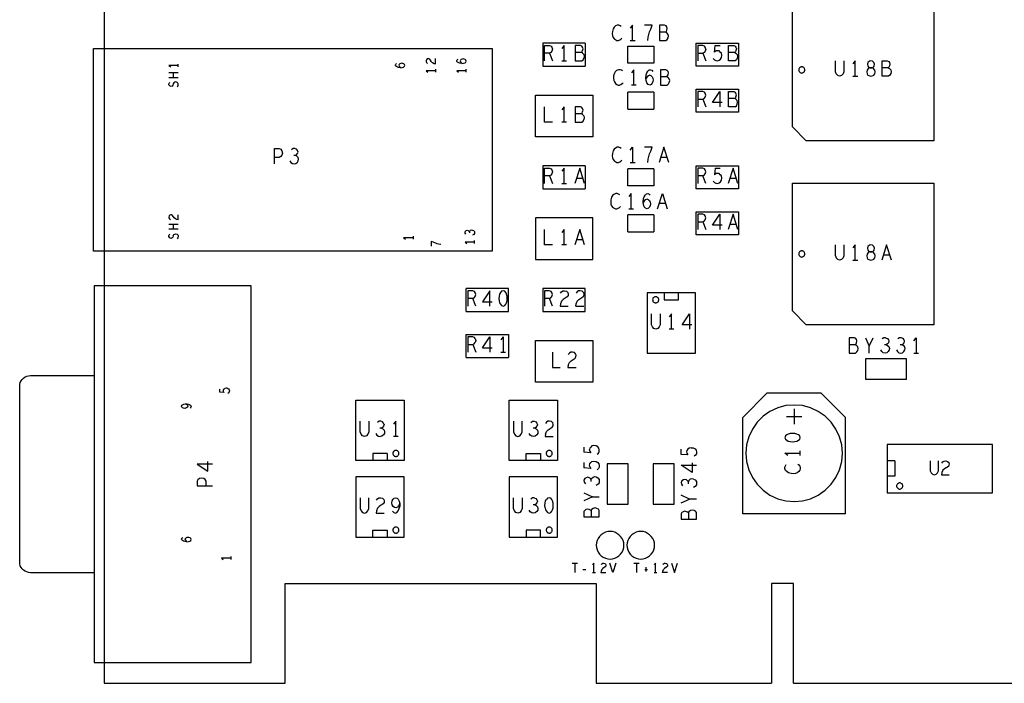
# Model space of a CAD drawing. Extents: x 23.5 to 56.5, y 21.5 to 42.5.
# Tile 2 of 11: x 29.3 to 35.7, y 28.7 to 33. Entities that reach past the tile are written whole.
import ezdxf

# ---------------------------------------------------------------- set-up
doc = ezdxf.new("R2010")
doc.units = 0
doc.layers.add('RVP8-TX_d_tas', color=2, linetype='CONTINUOUS')

msp = doc.modelspace()

# ---------------------------------------------------------------- linework, layer by layer
at = {"layer": 'RVP8-TX_d_tas'}
for points in [[(29.874, 37.766), (29.874, 28.666), (31.056, 28.666), (31.056, 29.316), (33.084, 29.316)], [(33.2, 32.945), (33.194, 32.935), (33.189, 32.918), (33.188, 32.903), (33.19, 32.888), (33.194, 32.878), (33.202, 32.868), (33.211, 32.862), (33.219, 32.858), (33.228, 32.858), (33.237, 32.862), (33.245, 32.867), (33.251, 32.873)], [(33.247, 32.95), (33.24, 32.955), (33.231, 32.958), (33.221, 32.958), (33.209, 32.953), (33.2, 32.945)], [(33.321, 32.858), (33.321, 32.958), (33.306, 32.938)], [(33.421, 32.858), (33.423, 32.88), (33.427, 32.898), (33.432, 32.915), (33.439, 32.933), (33.449, 32.958), (33.398, 32.958)], [(33.496, 32.958), (33.496, 32.858), (33.538, 32.858), (33.547, 32.865), (33.552, 32.875), (33.555, 32.887), (33.552, 32.898), (33.544, 32.908), (33.536, 32.912), (33.496, 32.912)], [(33.536, 32.912), (33.541, 32.917), (33.544, 32.925), (33.547, 32.937), (33.544, 32.947), (33.539, 32.953), (33.53, 32.958), (33.496, 32.958)], [(32.736, 32.841), (32.736, 32.691), (33.012, 32.691)], [(33.012, 32.841), (32.736, 32.841)], [(32.747, 32.726), (32.747, 32.826), (32.779, 32.826), (32.789, 32.821), (32.795, 32.815), (32.798, 32.801), (32.795, 32.788), (32.788, 32.78), (32.779, 32.775), (32.747, 32.775)], [(32.874, 32.726), (32.874, 32.826), (32.859, 32.806)], [(32.947, 32.826), (32.947, 32.726), (32.989, 32.726), (32.998, 32.733), (33.003, 32.743)], [(32.987, 32.78), (32.992, 32.785), (32.995, 32.793), (32.998, 32.805), (32.995, 32.815), (32.99, 32.821), (32.981, 32.826), (32.947, 32.826)], [(33.012, 32.841), (33.012, 32.691)], [(33.459, 32.711), (33.289, 32.711), (33.289, 32.821)], [(33.289, 32.821), (33.459, 32.821), (33.459, 32.711)], [(33.306, 32.858), (33.337, 32.858)], [(33.779, 32.826), (33.747, 32.826), (33.747, 32.726)], [(33.798, 32.801), (33.795, 32.815), (33.789, 32.821), (33.779, 32.826)], [(33.9, 32.775), (33.893, 32.783), (33.885, 32.79), (33.876, 32.791), (33.867, 32.79), (33.855, 32.783), (33.859, 32.826), (33.893, 32.826)], [(33.989, 32.726), (33.947, 32.726), (33.947, 32.826), (33.981, 32.826), (33.99, 32.821), (33.995, 32.815), (33.998, 32.805), (33.995, 32.793), (33.992, 32.785), (33.987, 32.78), (33.947, 32.78)], [(32.779, 32.775), (32.798, 32.726)], [(32.995, 32.776), (32.987, 32.78), (32.947, 32.78)], [(32.995, 32.776), (33.003, 32.766), (33.006, 32.755), (33.003, 32.743)], [(33.747, 32.775), (33.779, 32.775), (33.798, 32.726)], [(33.798, 32.801), (33.795, 32.788), (33.788, 32.78), (33.779, 32.775)], [(33.847, 32.741), (33.854, 32.733), (33.863, 32.728), (33.874, 32.726), (33.886, 32.73), (33.895, 32.736), (33.901, 32.748)], [(33.901, 32.748), (33.902, 32.761), (33.9, 32.775)], [(33.987, 32.78), (33.995, 32.776), (34.003, 32.766), (34.006, 32.755), (34.003, 32.743), (33.998, 32.733), (33.989, 32.726)], [(30.358, 32.695), (30.296, 32.695), (30.309, 32.686)], [(30.358, 32.686), (30.358, 32.705)], [(31.795, 32.682), (31.788, 32.685), (31.781, 32.689), (31.775, 32.694), (31.774, 32.699), (31.776, 32.705), (31.782, 32.709)], [(31.799, 32.702), (31.797, 32.697), (31.799, 32.691)], [(31.799, 32.702), (31.803, 32.706)], [(31.799, 32.691), (31.803, 32.686), (31.811, 32.681)], [(31.836, 32.696), (31.834, 32.702), (31.829, 32.706), (31.823, 32.709), (31.817, 32.71), (31.81, 32.709), (31.803, 32.706)], [(31.809, 32.681), (31.819, 32.682), (31.828, 32.685), (31.834, 32.69), (31.836, 32.696)], [(31.987, 32.74), (31.981, 32.738), (31.976, 32.733), (31.974, 32.725), (31.975, 32.719), (31.978, 32.714), (31.984, 32.709)], [(32.009, 32.72), (31.999, 32.736), (31.993, 32.739), (31.987, 32.74)], [(32.009, 32.72), (32.016, 32.714), (32.026, 32.709), (32.036, 32.707), (32.036, 32.74)], [(32.194, 32.71), (32.187, 32.713), (32.18, 32.717), (32.175, 32.722), (32.174, 32.727), (32.176, 32.733), (32.181, 32.737)], [(32.208, 32.709), (32.194, 32.71)], [(32.199, 32.73), (32.196, 32.725), (32.199, 32.719), (32.203, 32.714), (32.21, 32.709)], [(32.208, 32.709), (32.218, 32.71), (32.228, 32.713), (32.234, 32.718), (32.236, 32.724), (32.234, 32.73), (32.229, 32.734), (32.222, 32.737), (32.216, 32.738), (32.209, 32.737), (32.203, 32.734), (32.199, 32.73)], [(32.859, 32.726), (32.89, 32.726)], [(34.699, 32.726), (34.699, 32.655), (34.694, 32.64), (34.684, 32.63), (34.671, 32.626), (34.659, 32.63), (34.649, 32.64), (34.644, 32.655), (34.644, 32.726)], [(34.773, 32.626), (34.773, 32.726), (34.758, 32.706)], [(34.948, 32.726), (34.982, 32.726), (34.991, 32.721), (34.996, 32.715), (34.999, 32.705), (34.996, 32.693), (34.993, 32.685), (34.988, 32.68), (34.948, 32.68)], [(34.988, 32.68), (34.996, 32.676), (35.004, 32.666), (35.007, 32.655), (35.004, 32.643), (34.999, 32.633), (34.99, 32.626), (34.948, 32.626), (34.948, 32.726)], [(30.296, 32.65), (30.358, 32.65)], [(30.327, 32.617), (30.327, 32.65)], [(31.809, 32.681), (31.795, 32.682)], [(32.036, 32.661), (31.974, 32.661), (31.986, 32.652)], [(32.036, 32.671), (32.036, 32.652)], [(32.236, 32.661), (32.174, 32.661), (32.186, 32.652)], [(32.236, 32.652), (32.236, 32.671)], [(33.202, 32.645), (33.197, 32.628), (33.196, 32.613), (33.198, 32.598), (33.202, 32.588), (33.21, 32.578), (33.219, 32.572), (33.227, 32.568), (33.236, 32.568), (33.245, 32.572), (33.253, 32.577), (33.259, 32.583)], [(33.255, 32.66), (33.248, 32.665), (33.239, 32.668), (33.229, 32.668), (33.217, 32.663), (33.208, 32.655), (33.202, 32.645)], [(33.329, 32.568), (33.329, 32.668), (33.314, 32.648)], [(33.433, 32.568), (33.423, 32.572), (33.414, 32.582), (33.409, 32.597), (33.407, 32.613), (33.41, 32.635), (33.414, 32.647), (33.42, 32.658), (33.429, 32.667), (33.438, 32.668), (33.447, 32.665), (33.453, 32.657)], [(33.443, 32.628), (33.434, 32.632), (33.424, 32.628), (33.416, 32.622), (33.407, 32.61)], [(33.443, 32.628), (33.449, 32.622), (33.454, 32.612), (33.455, 32.6), (33.454, 32.59), (33.449, 32.58), (33.442, 32.572), (33.433, 32.568)], [(33.544, 32.622), (33.549, 32.627), (33.552, 32.635), (33.555, 32.647), (33.552, 32.657), (33.547, 32.663), (33.538, 32.668), (33.504, 32.668), (33.504, 32.568)], [(33.504, 32.568), (33.546, 32.568), (33.555, 32.575), (33.56, 32.585), (33.563, 32.597), (33.56, 32.608), (33.552, 32.618), (33.544, 32.622), (33.504, 32.622)], [(34.758, 32.626), (34.789, 32.626)], [(30.296, 32.617), (30.358, 32.617)], [(30.355, 32.562), (30.358, 32.568), (30.358, 32.575), (30.355, 32.581), (30.35, 32.585), (30.343, 32.588), (30.336, 32.586), (30.329, 32.582), (30.325, 32.575), (30.323, 32.566), (30.319, 32.561), (30.312, 32.558), (30.305, 32.56), (30.3, 32.564), (30.296, 32.569), (30.296, 32.575), (30.298, 32.58), (30.304, 32.585)], [(30.355, 32.562), (30.35, 32.555)], [(33.345, 32.568), (33.314, 32.568)], [(33.289, 32.411), (33.289, 32.521)], [(33.459, 32.521), (33.289, 32.521)], [(33.459, 32.521), (33.459, 32.411)], [(33.779, 32.526), (33.747, 32.526), (33.747, 32.426)], [(33.779, 32.475), (33.788, 32.48), (33.795, 32.488), (33.798, 32.501), (33.795, 32.515), (33.789, 32.521), (33.779, 32.526)], [(33.843, 32.455), (33.89, 32.526), (33.89, 32.426)], [(33.989, 32.426), (33.947, 32.426), (33.947, 32.526), (33.981, 32.526), (33.99, 32.521)], [(33.995, 32.493), (33.992, 32.485), (33.987, 32.48), (33.947, 32.48)], [(33.995, 32.493), (33.998, 32.505), (33.995, 32.515), (33.99, 32.521)], [(33.747, 32.475), (33.779, 32.475), (33.798, 32.426)], [(33.906, 32.455), (33.843, 32.455)], [(33.989, 32.426), (33.998, 32.433), (34.003, 32.443), (34.006, 32.455), (34.003, 32.466), (33.995, 32.476), (33.987, 32.48)], [(32.798, 32.326), (32.747, 32.326), (32.747, 32.426)], [(32.874, 32.326), (32.874, 32.426), (32.859, 32.406)], [(32.987, 32.38), (32.992, 32.385), (32.995, 32.393), (32.998, 32.405), (32.995, 32.415), (32.99, 32.421), (32.981, 32.426), (32.947, 32.426), (32.947, 32.326)], [(32.995, 32.376), (32.987, 32.38), (32.947, 32.38)], [(32.995, 32.376), (33.003, 32.366), (33.006, 32.355), (33.003, 32.343)], [(33.289, 32.411), (33.459, 32.411)], [(32.89, 32.326), (32.859, 32.326)], [(32.947, 32.326), (32.989, 32.326), (32.998, 32.333), (33.003, 32.343)], [(30.986, 32.054), (30.986, 32.154), (31.016, 32.154), (31.027, 32.149), (31.034, 32.138), (31.037, 32.124), (31.034, 32.111), (31.028, 32.101), (31.016, 32.096), (30.986, 32.096)], [(31.086, 32.074), (31.093, 32.063), (31.103, 32.056), (31.115, 32.054), (31.125, 32.056), (31.135, 32.064), (31.141, 32.074), (31.143, 32.084), (31.14, 32.096), (31.131, 32.104), (31.122, 32.108), (31.111, 32.108)], [(31.122, 32.108), (31.13, 32.113), (31.136, 32.121), (31.139, 32.131), (31.136, 32.141), (31.13, 32.149), (31.118, 32.154), (31.107, 32.153), (31.096, 32.146)], [(33.2, 32.149), (33.194, 32.139), (33.189, 32.122), (33.188, 32.107), (33.19, 32.092), (33.194, 32.082), (33.202, 32.072), (33.211, 32.066), (33.219, 32.062), (33.228, 32.062), (33.237, 32.066), (33.245, 32.071), (33.251, 32.077)], [(33.247, 32.154), (33.24, 32.159), (33.231, 32.162), (33.221, 32.162), (33.209, 32.157), (33.2, 32.149)], [(33.306, 32.142), (33.321, 32.162)], [(33.321, 32.162), (33.321, 32.062)], [(33.421, 32.062), (33.423, 32.084), (33.427, 32.102), (33.432, 32.119), (33.439, 32.137), (33.449, 32.162), (33.398, 32.162)], [(33.557, 32.062), (33.525, 32.162), (33.494, 32.062)], [(32.736, 32.041), (32.736, 31.891), (33.012, 31.891)], [(33.012, 32.041), (32.736, 32.041)], [(33.012, 32.041), (33.012, 31.891)], [(33.306, 32.062), (33.337, 32.062)], [(33.505, 32.097), (33.546, 32.097)], [(32.747, 31.926), (32.747, 32.026), (32.779, 32.026), (32.789, 32.021), (32.795, 32.015), (32.798, 32.001), (32.795, 31.988), (32.788, 31.98), (32.779, 31.975), (32.747, 31.975)], [(32.874, 31.926), (32.874, 32.026), (32.859, 32.006)], [(33.008, 31.926), (32.976, 32.026), (32.945, 31.926)], [(33.459, 31.911), (33.289, 31.911), (33.289, 32.021)], [(33.459, 32.021), (33.289, 32.021)], [(33.459, 32.021), (33.459, 31.911)], [(33.779, 31.975), (33.788, 31.98), (33.795, 31.988), (33.798, 32.001), (33.795, 32.015), (33.789, 32.021), (33.779, 32.026), (33.747, 32.026), (33.747, 31.926)], [(33.859, 32.026), (33.855, 31.983)], [(33.863, 31.928), (33.874, 31.926), (33.886, 31.93), (33.895, 31.936), (33.901, 31.948), (33.902, 31.961), (33.9, 31.975), (33.893, 31.983), (33.885, 31.99), (33.876, 31.991), (33.867, 31.99), (33.855, 31.983)], [(33.859, 32.026), (33.893, 32.026)], [(33.976, 32.026), (33.945, 31.926)], [(34.008, 31.926), (33.976, 32.026)], [(32.779, 31.975), (32.798, 31.926)], [(32.859, 31.926), (32.89, 31.926)], [(32.956, 31.961), (32.997, 31.961)], [(33.798, 31.926), (33.779, 31.975), (33.747, 31.975)], [(33.847, 31.941), (33.854, 31.933), (33.863, 31.928)], [(33.956, 31.961), (33.997, 31.961)], [(33.211, 31.86), (33.199, 31.855), (33.19, 31.847), (33.184, 31.837), (33.179, 31.82), (33.178, 31.805), (33.18, 31.79), (33.184, 31.78), (33.192, 31.77), (33.201, 31.764), (33.209, 31.76), (33.218, 31.76), (33.227, 31.764), (33.235, 31.769), (33.241, 31.775)], [(33.237, 31.852), (33.23, 31.857), (33.221, 31.86), (33.211, 31.86)], [(33.311, 31.76), (33.311, 31.86), (33.296, 31.84)], [(33.415, 31.76), (33.405, 31.764), (33.396, 31.774), (33.391, 31.789), (33.389, 31.805), (33.392, 31.827), (33.396, 31.839), (33.402, 31.85), (33.411, 31.859), (33.42, 31.86), (33.429, 31.857), (33.435, 31.849)], [(33.484, 31.76), (33.515, 31.86), (33.547, 31.76)], [(33.425, 31.82), (33.416, 31.824), (33.406, 31.82), (33.398, 31.814), (33.389, 31.802)], [(33.436, 31.804), (33.437, 31.792), (33.436, 31.782), (33.431, 31.772), (33.424, 31.764), (33.415, 31.76)], [(33.425, 31.82), (33.431, 31.814)], [(33.431, 31.814), (33.436, 31.804)], [(33.536, 31.795), (33.495, 31.795)], [(30.358, 31.689), (30.349, 31.691), (30.339, 31.696), (30.332, 31.702), (30.321, 31.718), (30.316, 31.721), (30.31, 31.722), (30.304, 31.72), (30.298, 31.715), (30.296, 31.707), (30.297, 31.701), (30.301, 31.696), (30.307, 31.691)], [(30.358, 31.689), (30.358, 31.722)], [(33.289, 31.611), (33.289, 31.721)], [(33.459, 31.721), (33.289, 31.721)], [(33.296, 31.76), (33.327, 31.76)], [(33.459, 31.721), (33.459, 31.611)], [(33.795, 31.715), (33.789, 31.721), (33.779, 31.726), (33.747, 31.726), (33.747, 31.626)], [(33.906, 31.655), (33.843, 31.655), (33.89, 31.726)], [(33.89, 31.726), (33.89, 31.626)], [(33.976, 31.726), (33.945, 31.626)], [(34.008, 31.626), (33.976, 31.726)], [(30.296, 31.66), (30.358, 31.66)], [(30.327, 31.627), (30.327, 31.66)], [(33.747, 31.675), (33.779, 31.675), (33.798, 31.626)], [(33.779, 31.675), (33.788, 31.68), (33.795, 31.688), (33.798, 31.701), (33.795, 31.715)], [(33.956, 31.661), (33.997, 31.661)], [(30.358, 31.627), (30.296, 31.627)], [(30.305, 31.57), (30.3, 31.574), (30.296, 31.579), (30.296, 31.585), (30.298, 31.59), (30.304, 31.595)], [(30.325, 31.585), (30.329, 31.592), (30.336, 31.596), (30.343, 31.598), (30.35, 31.595), (30.355, 31.591), (30.358, 31.585), (30.358, 31.578), (30.355, 31.572), (30.35, 31.565)], [(32.233, 31.595), (32.229, 31.602), (32.228, 31.609), (32.231, 31.615), (32.236, 31.619), (32.242, 31.621), (32.248, 31.619), (32.254, 31.615), (32.257, 31.611), (32.257, 31.604)], [(32.257, 31.611), (32.259, 31.616), (32.264, 31.622), (32.271, 31.623), (32.277, 31.622), (32.284, 31.619), (32.289, 31.612), (32.29, 31.606), (32.289, 31.599), (32.285, 31.593), (32.277, 31.589)], [(32.798, 31.526), (32.747, 31.526), (32.747, 31.626)], [(32.874, 31.526), (32.874, 31.626), (32.859, 31.606)], [(33.008, 31.526), (32.976, 31.626), (32.945, 31.526)], [(33.289, 31.611), (33.459, 31.611)], [(30.325, 31.585), (30.323, 31.576), (30.319, 31.571), (30.312, 31.568), (30.305, 31.57)], [(31.89, 31.572), (31.828, 31.572), (31.84, 31.563)], [(31.89, 31.582), (31.89, 31.563)], [(32.008, 31.548), (32.008, 31.517)], [(32.023, 31.542), (32.008, 31.548)], [(32.023, 31.542), (32.035, 31.538), (32.045, 31.535), (32.056, 31.532), (32.07, 31.531)], [(32.29, 31.543), (32.228, 31.543), (32.24, 31.534)], [(32.29, 31.534), (32.29, 31.553)], [(32.956, 31.561), (32.997, 31.561)], [(32.89, 31.526), (32.859, 31.526)], [(34.644, 31.455), (34.644, 31.526)], [(34.699, 31.526), (34.699, 31.455), (34.694, 31.44), (34.684, 31.43), (34.671, 31.426)], [(34.773, 31.426), (34.773, 31.526), (34.758, 31.506)], [(35.009, 31.426), (34.977, 31.526), (34.946, 31.426)], [(34.644, 31.455), (34.649, 31.44)], [(34.671, 31.426), (34.659, 31.43), (34.649, 31.44)], [(34.758, 31.426), (34.789, 31.426)], [(34.957, 31.461), (34.998, 31.461)], [(32.236, 31.091), (32.236, 31.241)], [(32.512, 31.091), (32.512, 31.241), (32.236, 31.241)], [(32.279, 31.175), (32.288, 31.18), (32.295, 31.188), (32.298, 31.201), (32.295, 31.215), (32.289, 31.221), (32.279, 31.226), (32.247, 31.226), (32.247, 31.126)], [(32.39, 31.126), (32.39, 31.226), (32.343, 31.155)], [(32.736, 31.241), (32.736, 31.091), (33.012, 31.091)], [(33.012, 31.091), (33.012, 31.241), (32.736, 31.241)], [(32.779, 31.175), (32.788, 31.18), (32.795, 31.188), (32.798, 31.201), (32.795, 31.215), (32.789, 31.221), (32.779, 31.226), (32.747, 31.226), (32.747, 31.126)], [(32.85, 31.21), (32.858, 31.22), (32.867, 31.225), (32.877, 31.226), (32.89, 31.223), (32.898, 31.215), (32.901, 31.205)], [(33, 31.215), (32.992, 31.223), (32.979, 31.226), (32.969, 31.225), (32.96, 31.22), (32.952, 31.21)], [(33, 31.215), (33.003, 31.205), (33.002, 31.195), (32.997, 31.186)], [(33.527, 31.168), (33.621, 31.168), (33.621, 31.211)], [(33.527, 31.211), (33.527, 31.168)], [(32.298, 31.126), (32.279, 31.175), (32.247, 31.175)], [(32.343, 31.155), (32.406, 31.155)], [(32.798, 31.126), (32.779, 31.175), (32.747, 31.175)], [(32.901, 31.205), (32.9, 31.195), (32.895, 31.186), (32.869, 31.17), (32.858, 31.158), (32.85, 31.141), (32.848, 31.126)], [(32.95, 31.126), (32.952, 31.141), (32.96, 31.158), (32.971, 31.17), (32.997, 31.186)], [(32.236, 31.091), (32.512, 31.091)], [(32.848, 31.126), (32.901, 31.126)], [(32.95, 31.126), (33.003, 31.126)], [(33.5, 31.076), (33.5, 31.005), (33.495, 30.99), (33.485, 30.98), (33.472, 30.976), (33.46, 30.98), (33.45, 30.99), (33.445, 31.005), (33.445, 31.076)], [(33.574, 30.976), (33.574, 31.076), (33.559, 31.056)], [(33.708, 31.005), (33.645, 31.005), (33.692, 31.076)], [(33.692, 31.076), (33.692, 30.976)], [(33.59, 30.976), (33.559, 30.976)], [(32.236, 30.791), (32.236, 30.941)], [(32.236, 30.941), (32.512, 30.941), (32.512, 30.791)], [(32.247, 30.926), (32.247, 30.826)], [(32.295, 30.915), (32.289, 30.921), (32.279, 30.926), (32.247, 30.926)], [(32.279, 30.875), (32.288, 30.88), (32.295, 30.888)], [(32.295, 30.915), (32.298, 30.901), (32.295, 30.888)], [(32.343, 30.855), (32.39, 30.926)], [(32.39, 30.926), (32.39, 30.826)], [(32.476, 30.926), (32.461, 30.906)], [(32.476, 30.926), (32.476, 30.826)], [(34.733, 30.92), (34.733, 30.82), (34.775, 30.82), (34.784, 30.827), (34.789, 30.837), (34.792, 30.849), (34.789, 30.86), (34.781, 30.87), (34.773, 30.874), (34.733, 30.874)], [(34.773, 30.874), (34.778, 30.879), (34.781, 30.887), (34.784, 30.899), (34.781, 30.909), (34.776, 30.915), (34.767, 30.92), (34.733, 30.92)], [(34.839, 30.92), (34.864, 30.865)], [(34.864, 30.82), (34.864, 30.865), (34.89, 30.92)], [(34.971, 30.92), (34.96, 30.919), (34.949, 30.912)], [(34.971, 30.92), (34.983, 30.915), (34.989, 30.907), (34.992, 30.897), (34.989, 30.887), (34.983, 30.879), (34.975, 30.874), (34.964, 30.874)], [(35.077, 30.874), (35.085, 30.879), (35.091, 30.887), (35.094, 30.897), (35.091, 30.907), (35.085, 30.915), (35.073, 30.92), (35.062, 30.919), (35.051, 30.912)], [(35.155, 30.9), (35.17, 30.92), (35.17, 30.82)], [(32.247, 30.875), (32.279, 30.875), (32.298, 30.826)], [(32.343, 30.855), (32.406, 30.855)], [(32.461, 30.826), (32.492, 30.826)], [(32.798, 30.826), (32.798, 30.726)], [(32.901, 30.741), (32.909, 30.758), (32.92, 30.77), (32.946, 30.786), (32.951, 30.795), (32.952, 30.805), (32.949, 30.815), (32.941, 30.823), (32.928, 30.826), (32.918, 30.825), (32.909, 30.82), (32.901, 30.81)], [(34.975, 30.874), (34.984, 30.87), (34.993, 30.862), (34.996, 30.85), (34.994, 30.84), (34.988, 30.83), (34.978, 30.822), (34.968, 30.82), (34.956, 30.822), (34.946, 30.829), (34.939, 30.84)], [(35.041, 30.84), (35.048, 30.829), (35.058, 30.822), (35.07, 30.82), (35.08, 30.822), (35.09, 30.83), (35.096, 30.84), (35.098, 30.85), (35.095, 30.862), (35.086, 30.87), (35.077, 30.874), (35.066, 30.874)], [(32.236, 30.791), (32.512, 30.791)], [(35.155, 30.82), (35.186, 30.82)], [(32.798, 30.726), (32.849, 30.726)], [(32.901, 30.741), (32.899, 30.726)], [(32.899, 30.726), (32.952, 30.726)], [(29.81, 29.387), (29.394, 29.387), (29.382, 29.388), (29.37, 29.392), (29.359, 29.397), (29.349, 29.404), (29.34, 29.412), (29.333, 29.422), (29.328, 29.433), (29.325, 29.445), (29.324, 29.457), (29.324, 30.603), (29.325, 30.616), (29.328, 30.627), (29.333, 30.638), (29.34, 30.648), (29.349, 30.657), (29.359, 30.664), (29.37, 30.669), (29.382, 30.672), (29.394, 30.673), (29.81, 30.673)], [(30.678, 30.59), (30.67, 30.59), (30.662, 30.589), (30.657, 30.585), (30.652, 30.58), (30.651, 30.574), (30.652, 30.569), (30.657, 30.562), (30.63, 30.564), (30.63, 30.585)], [(30.678, 30.59), (30.686, 30.586), (30.69, 30.58), (30.692, 30.573), (30.691, 30.567), (30.688, 30.561), (30.682, 30.557)], [(34.039, 29.772), (34.039, 30.4), (34.199, 30.56), (34.549, 30.56)], [(34.709, 29.772), (34.709, 30.4), (34.549, 30.56)], [(30.404, 30.489), (30.415, 30.489), (30.424, 30.487), (30.433, 30.483), (30.44, 30.478), (30.442, 30.472), (30.44, 30.466), (30.435, 30.46)], [(34.374, 30.456), (34.374, 30.356)], [(31.55, 30.29), (31.545, 30.305), (31.545, 30.376)], [(31.6, 30.376), (31.6, 30.305), (31.595, 30.29)], [(31.7, 30.353), (31.697, 30.363), (31.691, 30.371), (31.679, 30.376), (31.668, 30.375), (31.657, 30.368)], [(31.776, 30.276), (31.776, 30.376), (31.761, 30.356)], [(32.545, 30.376), (32.545, 30.305), (32.55, 30.29), (32.56, 30.28), (32.572, 30.276), (32.585, 30.28), (32.595, 30.29), (32.6, 30.305), (32.6, 30.376)], [(32.657, 30.368), (32.668, 30.375), (32.679, 30.376), (32.691, 30.371), (32.697, 30.363), (32.7, 30.353), (32.697, 30.343), (32.691, 30.335), (32.683, 30.33), (32.672, 30.33)], [(32.752, 30.291), (32.76, 30.308), (32.771, 30.32), (32.797, 30.336), (32.802, 30.345), (32.803, 30.355), (32.8, 30.365), (32.792, 30.373), (32.779, 30.376), (32.769, 30.375), (32.76, 30.37), (32.752, 30.36)], [(34.324, 30.406), (34.424, 30.406)], [(31.7, 30.353), (31.697, 30.343), (31.691, 30.335), (31.683, 30.33), (31.672, 30.33)], [(31.683, 30.33), (31.692, 30.326), (31.701, 30.318), (31.704, 30.306), (31.702, 30.296), (31.696, 30.286), (31.686, 30.278), (31.676, 30.276)], [(32.683, 30.33), (32.692, 30.326)], [(32.701, 30.318), (32.692, 30.326)], [(32.701, 30.318), (32.704, 30.306), (32.702, 30.296)], [(31.595, 30.29), (31.585, 30.28), (31.572, 30.276), (31.56, 30.28), (31.55, 30.29)], [(31.647, 30.296), (31.654, 30.285), (31.664, 30.278), (31.676, 30.276)], [(31.792, 30.276), (31.761, 30.276)], [(32.702, 30.296), (32.696, 30.286), (32.686, 30.278), (32.676, 30.276), (32.664, 30.278), (32.654, 30.285), (32.647, 30.296)], [(32.752, 30.291), (32.75, 30.276)], [(32.75, 30.276), (32.803, 30.276)], [(34.364, 30.296), (34.349, 30.295), (34.336, 30.291), (34.326, 30.286), (34.318, 30.279), (34.314, 30.268), (34.318, 30.258), (34.326, 30.251), (34.336, 30.246), (34.349, 30.242), (34.364, 30.241), (34.379, 30.242), (34.393, 30.246), (34.403, 30.251)], [(34.393, 30.291), (34.379, 30.295), (34.364, 30.296)], [(34.403, 30.251), (34.411, 30.258), (34.414, 30.268), (34.411, 30.279), (34.403, 30.286), (34.393, 30.291)], [(33.004, 30.207), (33.004, 30.173)], [(33.041, 30.181), (33.048, 30.169), (33.004, 30.173)], [(33.089, 30.161), (33.098, 30.168), (33.103, 30.177), (33.104, 30.188), (33.101, 30.2), (33.094, 30.209), (33.083, 30.215), (33.069, 30.216), (33.056, 30.214), (33.048, 30.207), (33.041, 30.199), (33.039, 30.19)], [(33.041, 30.181), (33.039, 30.19)], [(33.703, 30.202), (33.69, 30.2), (33.682, 30.193), (33.675, 30.185), (33.673, 30.176), (33.675, 30.167), (33.682, 30.155), (33.638, 30.159), (33.638, 30.193)], [(33.703, 30.202), (33.717, 30.201), (33.728, 30.195), (33.735, 30.186), (33.738, 30.174), (33.737, 30.163), (33.732, 30.154), (33.723, 30.147)], [(34.414, 30.151), (34.414, 30.182)], [(31.721, 30.164), (31.627, 30.164), (31.627, 30.121)], [(31.721, 30.164), (31.721, 30.121)], [(32.627, 30.121), (32.627, 30.164), (32.721, 30.164), (32.721, 30.121)], [(34.334, 30.151), (34.314, 30.166), (34.414, 30.166)], [(35.03, 30.116), (34.98, 30.116)], [(35.03, 30.116), (35.03, 30.016), (34.98, 30.016)], [(35.262, 30.116), (35.262, 30.052), (35.267, 30.038), (35.276, 30.029), (35.288, 30.026), (35.3, 30.029), (35.31, 30.038), (35.315, 30.052), (35.315, 30.116)], [(35.338, 30.101), (35.345, 30.11), (35.353, 30.115), (35.363, 30.116), (35.375, 30.113), (35.383, 30.106), (35.386, 30.097), (35.384, 30.088), (35.38, 30.08), (35.356, 30.065), (35.345, 30.055), (35.338, 30.04), (35.335, 30.026), (35.386, 30.026)], [(30.481, 30.096), (30.552, 30.049), (30.552, 30.113)], [(30.581, 30.096), (30.481, 30.096)], [(33.004, 30.105), (33.004, 30.071)], [(33.048, 30.067), (33.004, 30.071)], [(33.041, 30.079), (33.039, 30.088), (33.041, 30.097)], [(33.041, 30.097), (33.048, 30.105), (33.056, 30.112), (33.069, 30.114), (33.083, 30.113), (33.094, 30.107), (33.101, 30.098), (33.104, 30.086), (33.103, 30.075), (33.098, 30.066), (33.089, 30.059)], [(33.041, 30.079), (33.048, 30.067)], [(33.71, 30.104), (33.71, 30.041), (33.638, 30.088), (33.738, 30.088)], [(34.394, 30.039), (34.384, 30.035), (34.369, 30.033), (34.354, 30.034), (34.338, 30.039), (34.328, 30.045), (34.319, 30.054), (34.314, 30.066), (34.314, 30.076), (34.318, 30.085), (34.323, 30.092)], [(34.399, 30.096), (34.406, 30.09), (34.411, 30.082), (34.414, 30.073), (34.414, 30.064), (34.411, 30.056), (34.404, 30.047), (34.394, 30.039)], [(30.497, 30.002), (30.486, 29.994), (30.481, 29.984), (30.481, 29.954), (30.581, 29.954)], [(30.539, 29.954), (30.539, 29.984), (30.534, 29.995), (30.524, 30.002), (30.511, 30.004), (30.497, 30.002)], [(33.038, 30.007), (33.028, 30.01), (33.018, 30.007), (33.009, 30.001), (33.004, 29.99), (33.006, 29.978), (33.013, 29.967)], [(33.051, 29.993), (33.046, 30.001), (33.038, 30.007)], [(33.051, 29.982), (33.051, 29.993), (33.054, 30.002), (33.063, 30.011), (33.074, 30.014), (33.084, 30.012), (33.094, 30.006), (33.103, 29.996), (33.104, 29.986), (33.103, 29.974), (33.096, 29.964), (33.084, 29.957)], [(33.718, 29.998), (33.708, 30), (33.697, 29.997), (33.688, 29.988), (33.685, 29.979), (33.68, 29.987), (33.672, 29.993), (33.662, 29.996), (33.652, 29.993), (33.643, 29.987), (33.638, 29.976), (33.64, 29.964), (33.647, 29.953)], [(33.718, 29.998), (33.728, 29.992), (33.737, 29.982), (33.738, 29.972), (33.737, 29.96), (33.73, 29.95), (33.718, 29.943)], [(33.685, 29.968), (33.685, 29.979)], [(31.545, 29.876), (31.545, 29.805), (31.55, 29.79), (31.56, 29.78), (31.572, 29.776), (31.585, 29.78), (31.595, 29.79), (31.6, 29.805), (31.6, 29.876)], [(31.65, 29.86), (31.658, 29.87), (31.667, 29.875), (31.677, 29.876), (31.69, 29.873), (31.698, 29.865), (31.701, 29.855), (31.7, 29.845), (31.695, 29.836), (31.669, 29.82), (31.658, 29.808), (31.65, 29.791), (31.648, 29.776), (31.701, 29.776)], [(31.794, 29.823), (31.787, 29.815), (31.776, 29.811), (31.768, 29.813), (31.76, 29.82), (31.754, 29.831), (31.751, 29.843), (31.754, 29.856), (31.759, 29.866), (31.766, 29.873), (31.776, 29.876), (31.785, 29.873), (31.793, 29.866), (31.799, 29.853)], [(32.6, 29.805), (32.595, 29.79), (32.585, 29.78), (32.572, 29.776), (32.56, 29.78), (32.55, 29.79), (32.545, 29.805), (32.545, 29.876)], [(32.6, 29.876), (32.6, 29.805)], [(32.679, 29.876), (32.668, 29.875), (32.657, 29.868)], [(32.679, 29.876), (32.691, 29.871), (32.697, 29.863), (32.7, 29.853), (32.697, 29.843), (32.691, 29.835), (32.683, 29.83), (32.672, 29.83)], [(32.75, 29.811), (32.749, 29.826), (32.75, 29.841), (32.754, 29.855), (32.759, 29.865)], [(32.75, 29.811), (32.754, 29.798), (32.759, 29.788), (32.766, 29.78), (32.776, 29.776), (32.787, 29.78), (32.794, 29.788), (32.799, 29.798), (32.803, 29.811), (32.804, 29.826), (32.803, 29.841), (32.799, 29.855), (32.794, 29.865), (32.787, 29.873), (32.776, 29.876), (32.766, 29.873), (32.759, 29.865)], [(33.004, 29.908), (33.059, 29.882), (33.004, 29.857)], [(33.059, 29.882), (33.104, 29.882)], [(33.738, 29.868), (33.693, 29.868), (33.638, 29.894)], [(33.638, 29.843), (33.693, 29.868)], [(31.755, 29.788), (31.764, 29.78), (31.774, 29.776), (31.784, 29.78), (31.793, 29.79), (31.799, 29.805), (31.802, 29.82)], [(31.802, 29.838), (31.794, 29.823)], [(31.799, 29.853), (31.802, 29.838), (31.802, 29.82)], [(32.683, 29.83), (32.692, 29.826), (32.701, 29.818), (32.704, 29.806), (32.702, 29.796), (32.696, 29.786), (32.686, 29.778), (32.676, 29.776), (32.664, 29.778), (32.654, 29.785), (32.647, 29.796)], [(33.051, 29.791), (33.051, 29.751)], [(33.685, 29.777), (33.685, 29.737)], [(34.709, 29.772), (34.039, 29.772)], [(30.414, 29.589), (30.4, 29.59), (30.393, 29.593), (30.386, 29.597), (30.381, 29.602), (30.38, 29.607), (30.382, 29.613), (30.387, 29.617)], [(30.428, 29.617), (30.422, 29.618), (30.415, 29.617), (30.409, 29.614), (30.405, 29.61), (30.402, 29.605), (30.405, 29.599), (30.409, 29.594), (30.416, 29.589)], [(30.414, 29.589), (30.424, 29.59), (30.433, 29.593), (30.44, 29.598), (30.442, 29.604), (30.44, 29.61), (30.435, 29.614), (30.428, 29.617)], [(31.627, 29.621), (31.627, 29.664), (31.721, 29.664), (31.721, 29.621)], [(32.721, 29.664), (32.627, 29.664), (32.627, 29.621)], [(32.721, 29.621), (32.721, 29.664)], [(30.702, 29.483), (30.64, 29.483), (30.652, 29.474)], [(30.702, 29.493), (30.702, 29.474)], [(32.927, 29.45), (32.962, 29.45)], [(32.944, 29.45), (32.944, 29.388)], [(32.996, 29.409), (33.016, 29.409)], [(33.068, 29.388), (33.068, 29.45), (33.059, 29.438)], [(33.116, 29.44), (33.12, 29.446), (33.126, 29.449), (33.132, 29.45), (33.14, 29.448), (33.145, 29.443), (33.147, 29.437), (33.146, 29.431), (33.143, 29.426), (33.127, 29.415), (33.12, 29.408), (33.116, 29.398), (33.114, 29.388), (33.147, 29.388)], [(33.192, 29.388), (33.173, 29.45)], [(33.212, 29.45), (33.192, 29.388)], [(33.329, 29.45), (33.364, 29.45)], [(33.346, 29.45), (33.346, 29.388)], [(33.4, 29.409), (33.418, 29.409)], [(33.408, 29.423), (33.408, 29.396)], [(33.47, 29.388), (33.47, 29.45), (33.461, 29.438)], [(33.518, 29.44), (33.522, 29.446), (33.528, 29.449), (33.534, 29.45)], [(33.534, 29.45), (33.542, 29.448), (33.547, 29.443), (33.549, 29.437), (33.548, 29.431), (33.545, 29.426), (33.529, 29.415), (33.522, 29.408)], [(33.575, 29.45), (33.594, 29.388), (33.614, 29.45)], [(33.059, 29.388), (33.078, 29.388)], [(33.461, 29.388), (33.48, 29.388)], [(33.549, 29.388), (33.516, 29.388), (33.518, 29.398), (33.522, 29.408)], [(33.084, 29.316), (33.084, 28.666), (34.227, 28.666)], [(34.371, 29.316), (34.227, 29.316), (34.227, 28.666)], [(34.371, 28.666), (34.371, 29.316)], [(34.371, 28.666), (38.027, 28.666)]]:
    msp.add_lwpolyline(points, dxfattribs=at)
for points in [[(34.453, 32.205), (34.363, 32.295), (34.363, 33.127), (35.285, 33.127), (35.285, 32.205), (34.453, 32.205)], [(34.012, 32.691), (33.736, 32.691), (33.736, 32.841), (34.012, 32.841), (34.012, 32.691)], [(32.406, 31.485), (29.806, 31.485), (29.806, 32.807), (32.406, 32.807), (32.406, 31.485)], [(34.444, 32.666), (34.444, 32.67), (34.443, 32.673), (34.442, 32.676), (34.44, 32.679), (34.437, 32.682), (34.434, 32.684), (34.431, 32.685), (34.428, 32.686), (34.424, 32.686), (34.421, 32.686), (34.418, 32.685), (34.414, 32.684), (34.412, 32.682), (34.409, 32.679), (34.407, 32.676), (34.406, 32.673), (34.405, 32.67), (34.404, 32.666), (34.405, 32.663), (34.406, 32.66), (34.407, 32.656), (34.409, 32.654), (34.412, 32.651), (34.414, 32.649), (34.418, 32.648), (34.421, 32.647), (34.424, 32.646), (34.428, 32.647), (34.431, 32.648), (34.434, 32.649), (34.437, 32.651), (34.44, 32.654), (34.442, 32.656), (34.443, 32.66), (34.444, 32.663), (34.444, 32.666)], [(34.875, 32.726), (34.865, 32.723), (34.856, 32.715), (34.853, 32.703), (34.855, 32.691), (34.861, 32.683), (34.869, 32.68), (34.858, 32.675), (34.85, 32.665), (34.848, 32.653), (34.85, 32.641), (34.856, 32.633), (34.867, 32.628), (34.875, 32.626), (34.884, 32.628), (34.894, 32.633), (34.901, 32.641), (34.903, 32.653), (34.901, 32.665), (34.893, 32.675), (34.882, 32.68), (34.869, 32.68), (34.882, 32.68), (34.889, 32.683), (34.896, 32.691), (34.898, 32.703), (34.894, 32.715), (34.886, 32.723), (34.875, 32.726)], [(32.687, 32.23), (32.687, 32.502), (33.061, 32.502), (33.061, 32.23), (32.687, 32.23)], [(34.012, 32.391), (33.736, 32.391), (33.736, 32.541), (34.012, 32.541), (34.012, 32.391)], [(34.012, 31.891), (33.736, 31.891), (33.736, 32.041), (34.012, 32.041), (34.012, 31.891)], [(34.363, 31.095), (34.363, 31.927), (35.285, 31.927), (35.285, 31.005), (34.453, 31.005), (34.363, 31.095)], [(34.012, 31.591), (33.736, 31.591), (33.736, 31.741), (34.012, 31.741), (34.012, 31.591)], [(33.061, 31.43), (33.061, 31.702), (32.687, 31.702), (32.687, 31.43), (33.061, 31.43)], [(34.444, 31.466), (34.444, 31.47), (34.443, 31.473), (34.442, 31.476), (34.44, 31.479), (34.437, 31.482), (34.434, 31.484), (34.431, 31.485), (34.428, 31.486), (34.424, 31.486), (34.421, 31.486), (34.418, 31.485), (34.414, 31.484), (34.412, 31.482), (34.409, 31.479), (34.407, 31.476), (34.406, 31.473), (34.405, 31.47), (34.404, 31.466), (34.405, 31.463), (34.406, 31.46), (34.407, 31.456), (34.409, 31.454), (34.412, 31.451), (34.414, 31.449), (34.418, 31.448), (34.421, 31.447), (34.424, 31.446), (34.428, 31.447), (34.431, 31.448), (34.434, 31.449), (34.437, 31.451), (34.44, 31.454), (34.442, 31.456), (34.443, 31.46), (34.444, 31.463), (34.444, 31.466)], [(34.865, 31.523), (34.856, 31.515), (34.853, 31.503), (34.855, 31.491), (34.861, 31.483), (34.869, 31.48), (34.858, 31.475), (34.85, 31.465), (34.848, 31.453), (34.85, 31.441), (34.856, 31.433), (34.867, 31.428), (34.875, 31.426), (34.884, 31.428), (34.894, 31.433), (34.901, 31.441), (34.903, 31.453), (34.901, 31.465), (34.893, 31.475), (34.882, 31.48), (34.869, 31.48), (34.882, 31.48), (34.889, 31.483), (34.896, 31.491), (34.898, 31.503), (34.894, 31.515), (34.886, 31.523), (34.875, 31.526), (34.865, 31.523)], [(29.81, 28.802), (30.834, 28.802), (30.834, 31.258), (29.81, 31.258), (29.81, 28.802)], [(32.476, 31.226), (32.466, 31.223), (32.459, 31.215), (32.454, 31.205), (32.45, 31.191), (32.449, 31.176), (32.45, 31.161), (32.454, 31.148), (32.459, 31.138), (32.466, 31.13), (32.476, 31.126), (32.487, 31.13), (32.494, 31.138), (32.499, 31.148), (32.503, 31.161), (32.504, 31.176), (32.503, 31.191), (32.499, 31.205), (32.494, 31.215), (32.487, 31.223), (32.476, 31.226)], [(33.417, 30.82), (33.731, 30.82), (33.731, 31.212), (33.417, 31.212), (33.417, 30.82)], [(33.491, 31.167), (33.491, 31.171), (33.49, 31.174), (33.489, 31.177), (33.487, 31.18), (33.484, 31.183), (33.481, 31.185), (33.478, 31.186), (33.475, 31.187), (33.471, 31.187), (33.468, 31.187), (33.465, 31.186), (33.461, 31.185), (33.459, 31.183), (33.456, 31.18), (33.454, 31.177), (33.453, 31.174), (33.452, 31.171), (33.451, 31.167), (33.452, 31.164), (33.453, 31.161), (33.454, 31.157), (33.456, 31.155), (33.459, 31.152), (33.461, 31.15), (33.465, 31.149), (33.468, 31.148), (33.471, 31.147), (33.475, 31.148), (33.478, 31.149), (33.481, 31.15), (33.484, 31.152), (33.487, 31.155), (33.489, 31.157), (33.49, 31.161), (33.491, 31.164), (33.491, 31.167)], [(32.687, 30.63), (32.687, 30.902), (33.061, 30.902), (33.061, 30.63), (32.687, 30.63)], [(34.842, 30.647), (34.842, 30.785), (35.106, 30.785), (35.106, 30.647), (34.842, 30.647)], [(31.831, 30.12), (31.517, 30.12), (31.517, 30.512), (31.831, 30.512), (31.831, 30.12)], [(32.517, 30.12), (32.517, 30.512), (32.831, 30.512), (32.831, 30.12), (32.517, 30.12)], [(30.4, 30.458), (30.392, 30.46), (30.386, 30.463), (30.382, 30.467), (30.38, 30.473), (30.382, 30.479), (30.386, 30.483), (30.394, 30.487), (30.404, 30.489), (30.413, 30.484), (30.418, 30.48), (30.42, 30.473), (30.419, 30.468), (30.415, 30.464), (30.408, 30.46), (30.4, 30.458)], [(34.689, 30.166), (34.685, 30.221), (34.67, 30.274), (34.647, 30.324), (34.616, 30.369), (34.577, 30.408), (34.532, 30.439), (34.482, 30.463), (34.429, 30.477), (34.374, 30.481), (34.32, 30.477), (34.267, 30.463), (34.217, 30.439), (34.172, 30.408), (34.133, 30.369), (34.102, 30.324), (34.078, 30.274), (34.064, 30.221), (34.059, 30.166), (34.064, 30.112), (34.078, 30.059), (34.102, 30.009), (34.133, 29.964), (34.172, 29.925), (34.217, 29.894), (34.267, 29.87), (34.32, 29.856), (34.374, 29.851), (34.429, 29.856), (34.482, 29.87), (34.532, 29.894), (34.577, 29.925), (34.616, 29.964), (34.647, 30.009), (34.67, 30.059), (34.685, 30.112), (34.689, 30.166)], [(31.797, 30.165), (31.797, 30.169), (31.796, 30.172), (31.795, 30.175), (31.793, 30.178), (31.79, 30.181), (31.787, 30.183), (31.784, 30.184), (31.781, 30.185), (31.777, 30.185), (31.774, 30.185), (31.771, 30.184), (31.767, 30.183), (31.765, 30.181), (31.762, 30.178), (31.76, 30.175), (31.759, 30.172), (31.758, 30.169), (31.757, 30.165), (31.758, 30.162), (31.759, 30.159), (31.76, 30.155), (31.762, 30.153), (31.765, 30.15), (31.767, 30.148), (31.771, 30.147), (31.774, 30.146), (31.777, 30.145), (31.781, 30.146), (31.784, 30.147), (31.787, 30.148), (31.79, 30.15), (31.793, 30.153), (31.795, 30.155), (31.796, 30.159), (31.797, 30.162), (31.797, 30.165)], [(32.797, 30.165), (32.797, 30.169), (32.796, 30.172), (32.795, 30.175), (32.793, 30.178), (32.79, 30.181), (32.787, 30.183), (32.784, 30.184), (32.781, 30.185), (32.777, 30.185), (32.774, 30.185), (32.771, 30.184), (32.767, 30.183), (32.765, 30.181), (32.762, 30.178), (32.76, 30.175), (32.759, 30.172), (32.758, 30.169), (32.757, 30.165), (32.758, 30.162), (32.759, 30.159), (32.76, 30.155), (32.762, 30.153), (32.765, 30.15), (32.767, 30.148), (32.771, 30.147), (32.774, 30.146), (32.777, 30.145), (32.781, 30.146), (32.784, 30.147), (32.787, 30.148), (32.79, 30.15), (32.793, 30.153), (32.795, 30.155), (32.796, 30.159), (32.797, 30.162), (32.797, 30.165)], [(35.668, 30.223), (34.98, 30.223), (34.98, 29.909), (35.668, 29.909), (35.668, 30.223)], [(33.293, 29.834), (33.293, 30.098), (33.155, 30.098), (33.155, 29.834), (33.293, 29.834)], [(33.455, 30.098), (33.455, 29.834), (33.593, 29.834), (33.593, 30.098), (33.455, 30.098)], [(31.517, 29.62), (31.831, 29.62), (31.831, 30.012), (31.517, 30.012), (31.517, 29.62)], [(32.517, 30.012), (32.517, 29.62), (32.831, 29.62), (32.831, 30.012), (32.517, 30.012)], [(35.083, 29.953), (35.083, 29.956), (35.082, 29.96), (35.08, 29.963), (35.078, 29.966), (35.076, 29.968), (35.073, 29.97), (35.07, 29.972), (35.066, 29.973), (35.063, 29.973), (35.059, 29.973), (35.056, 29.972), (35.053, 29.97), (35.05, 29.968), (35.048, 29.966), (35.046, 29.963), (35.044, 29.96), (35.043, 29.956), (35.043, 29.953), (35.043, 29.95), (35.044, 29.946), (35.046, 29.943), (35.048, 29.94), (35.05, 29.938), (35.053, 29.936), (35.056, 29.934), (35.059, 29.933), (35.063, 29.933), (35.066, 29.933), (35.07, 29.934), (35.073, 29.936), (35.076, 29.938), (35.078, 29.94), (35.08, 29.943), (35.082, 29.946), (35.083, 29.95), (35.083, 29.953)], [(33.016, 29.799), (33.009, 29.794), (33.004, 29.786), (33.004, 29.751), (33.104, 29.751), (33.104, 29.793), (33.098, 29.802), (33.088, 29.807), (33.076, 29.81), (33.064, 29.807), (33.054, 29.799), (33.051, 29.791), (33.046, 29.796), (33.038, 29.799), (33.026, 29.802), (33.016, 29.799)], [(33.71, 29.796), (33.698, 29.793), (33.688, 29.785), (33.685, 29.777), (33.68, 29.782), (33.672, 29.785), (33.66, 29.788), (33.65, 29.785), (33.643, 29.78), (33.638, 29.772), (33.638, 29.737), (33.738, 29.737), (33.738, 29.779), (33.732, 29.788), (33.722, 29.793), (33.71, 29.796)], [(31.797, 29.665), (31.797, 29.669), (31.796, 29.672), (31.795, 29.675), (31.793, 29.678), (31.79, 29.681), (31.787, 29.683), (31.784, 29.684), (31.781, 29.685), (31.777, 29.685), (31.774, 29.685), (31.771, 29.684), (31.767, 29.683), (31.765, 29.681), (31.762, 29.678), (31.76, 29.675), (31.759, 29.672), (31.758, 29.669), (31.757, 29.665), (31.758, 29.662), (31.759, 29.659), (31.76, 29.655), (31.762, 29.653), (31.765, 29.65), (31.767, 29.648), (31.771, 29.647), (31.774, 29.646), (31.777, 29.645), (31.781, 29.646), (31.784, 29.647), (31.787, 29.648), (31.79, 29.65), (31.793, 29.653), (31.795, 29.655), (31.796, 29.659), (31.797, 29.662), (31.797, 29.665)], [(32.797, 29.665), (32.797, 29.669), (32.796, 29.672), (32.795, 29.675), (32.793, 29.678), (32.79, 29.681), (32.787, 29.683), (32.784, 29.684), (32.781, 29.685), (32.777, 29.685), (32.774, 29.685), (32.771, 29.684), (32.767, 29.683), (32.765, 29.681), (32.762, 29.678), (32.76, 29.675), (32.759, 29.672), (32.758, 29.669), (32.757, 29.665), (32.758, 29.662), (32.759, 29.659), (32.76, 29.655), (32.762, 29.653), (32.765, 29.65), (32.767, 29.648), (32.771, 29.647), (32.774, 29.646), (32.777, 29.645), (32.781, 29.646), (32.784, 29.647), (32.787, 29.648), (32.79, 29.65), (32.793, 29.653), (32.795, 29.655), (32.796, 29.659), (32.797, 29.662), (32.797, 29.665)], [(33.264, 29.566), (33.263, 29.582), (33.259, 29.597), (33.252, 29.611), (33.243, 29.624), (33.232, 29.635), (33.219, 29.644), (33.205, 29.651), (33.19, 29.655), (33.174, 29.656), (33.159, 29.655), (33.144, 29.651), (33.129, 29.644), (33.117, 29.635), (33.105, 29.624), (33.096, 29.611), (33.09, 29.597), (33.086, 29.582), (33.084, 29.566), (33.086, 29.551), (33.09, 29.536), (33.096, 29.521), (33.105, 29.509), (33.117, 29.498), (33.129, 29.489), (33.144, 29.482), (33.159, 29.478), (33.174, 29.476), (33.19, 29.478), (33.205, 29.482), (33.219, 29.489), (33.232, 29.498), (33.243, 29.509), (33.252, 29.521), (33.259, 29.536), (33.263, 29.551), (33.264, 29.566)], [(33.464, 29.566), (33.463, 29.582), (33.459, 29.597), (33.452, 29.611), (33.443, 29.624), (33.432, 29.635), (33.419, 29.644), (33.405, 29.651), (33.39, 29.655), (33.374, 29.656), (33.359, 29.655), (33.344, 29.651), (33.329, 29.644), (33.317, 29.635), (33.305, 29.624), (33.296, 29.611), (33.29, 29.597), (33.286, 29.582), (33.284, 29.566), (33.286, 29.551), (33.29, 29.536), (33.296, 29.521), (33.305, 29.509), (33.317, 29.498), (33.329, 29.489), (33.344, 29.482), (33.359, 29.478), (33.374, 29.476), (33.39, 29.478), (33.405, 29.482), (33.419, 29.489), (33.432, 29.498), (33.443, 29.509), (33.452, 29.521), (33.459, 29.536), (33.463, 29.551), (33.464, 29.566)]]:
    msp.add_lwpolyline(points, close=True, dxfattribs=at)

doc.saveas('drawing.dxf')
